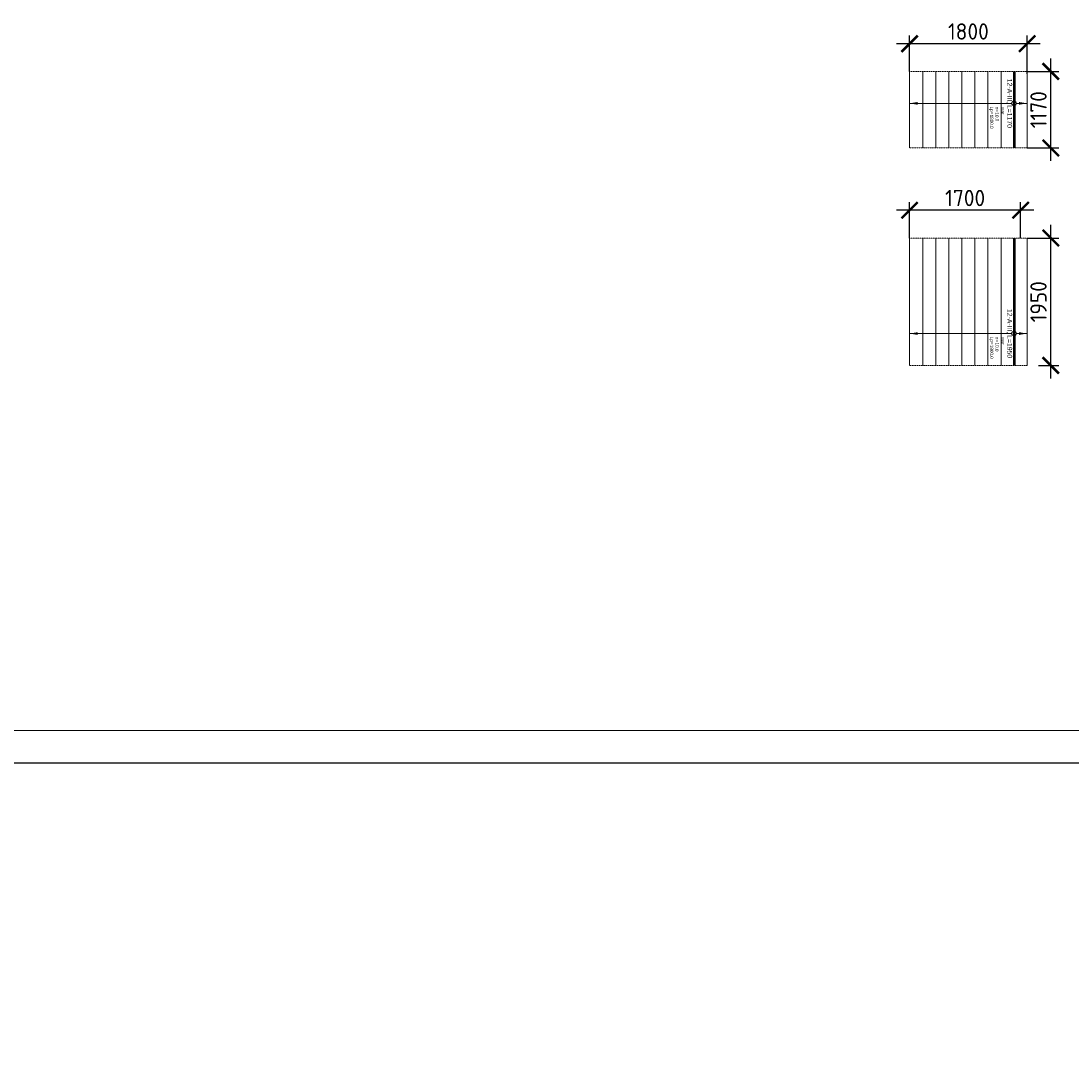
# Model space of a CAD drawing. Header units: millimetres. Extents: x -56135 to 1694203, y -446411 to -23139.
# Tile 111 of 256: x 621845 to 637929, y -103155 to -87393. Entities that reach past the tile are written whole.
import ezdxf
from ezdxf.enums import TextEntityAlignment as Align

# ---------------------------------------------------------------- set-up
doc = ezdxf.new("R2010")
doc.units = ezdxf.units.MM
doc.set_wipeout_variables(frame=1)
doc.linetypes.add('01 Штриховая _4 мм_', pattern=[6, 3.5, -2.5])
doc.linetypes.add('GOST2.303 4', pattern=[7, 5, -2, 0])
for name, color, linetype, lineweight in [('АрмСтер', 2, 'Continuous', 50), ('контур распр. стерхней', 2, 'GOST2.303 4', 20), ('РАЗМЕРЫ', 1, 'Continuous', 9), ('ТОНКИЕ', 7, 'Continuous', 9)]:
    doc.layers.add(name, color=color, linetype=linetype, lineweight=lineweight)
doc.layers.add('АрмСтер_атрибуты', color=2, linetype='Continuous', lineweight=0, plot=False)
doc.layers.add('АрмСтер_невид', color=8, linetype='Continuous', lineweight=0, plot=False)
doc.layers.add('ТОЛСТЫЕ_ОСНОВНЫЕ', color=6, linetype='Continuous')
doc.styles.add('GOST-2.304_Type-B', font='GOST_Common.ttf')
doc.styles.get("Standard").update_dxf_attribs({"font": 'arial.ttf'})
doc.styles.add('Аннотативный', font='arial.ttf')
doc.dimstyles.new('СПДС', dxfattribs={"dimscale": 100, "dimtxt": 2.5, "dimasz": 2.5, "dimexe": 1.25, "dimexo": 0, "dimtad": 1, "dimdec": 0, "dimtxsty": 'GOST-2.304_Type-B', "dimblk": 'ARCHTICK', "dimcen": 2.5, "dimdle": 2, "dimadec": 0, "dimazin": 2, "dimtfac": 0.75, "dimtdec": 0, "dimtmove": 1, "dimatfit": 3, "dimfxl": 1, "dimtolj": 1, "dimarcsym": 1})

# ---------------------------------------------------------------- blocks, each defined once
blk = doc.blocks.new('*U69')
at = {"layer": 'АрмСтер_невид', "ltscale": 100}
for p, q in [((-1463, 200), (487, 200)), ((-1463, -200), (487, -200)), ((-1463, -400), (487, -400)), ((-1463, -600), (487, -600)), ((-1463, -800), (487, -800)), ((-1463, -1000), (487, -1000)), ((-1463, -1200), (487, -1200)), ((-1463, -1400), (487, -1400)), ((-1463, -1600), (487, -1600))]:
    blk.add_line(p, q, dxfattribs=at)
at = {"layer": 'РАЗМЕРЫ'}
for p, q in [((112, 200), (-112, 200)), ((112, -1600), (-112, -1600))]:
    blk.add_line(p, q, dxfattribs=at)
at = {"layer": 'РАЗМЕРЫ', "ltscale": 15}
blk.add_line((0, -1600), (0, 200), dxfattribs=at)
at = {"layer": 'РАЗМЕРЫ'}
for points in [[(0, 200), (21, 75), (-21, 75)], [(0, -1600), (21, -1475), (-21, -1475)]]:
    blk.add_solid(points, dxfattribs=at)
at = {"layer": 'АрмСтер_атрибуты', "color": 215, "ltscale": 15, "style": 'Аннотативный'}
for s, p in [('шаг', (51, -194)), ('Lр=', (50, -368)), ('n=', (51, -285))]:
    blk.add_text(s, height=50, dxfattribs=at).set_placement(p)
at = {"layer": 'АрмСтер_атрибуты', "style": 'Аннотативный', "flags": 8}
blk.add_attdef('ПОЗ', (110, 30), '', height=75, dxfattribs=at)
at = {"layer": 'АрмСтер_атрибуты', "color": 215, "style": 'Аннотативный'}
for tag, p, flags in [('ШАГ', (191, -194), 10), ('КОЛ', (138, -285), 8), ('ШИРИНА', (173, -368), 8)]:
    blk.add_attdef(tag, p, '', height=50, dxfattribs=dict(at, flags=flags))
at = {"layer": 'АрмСтер_атрибуты', "flags": 9}
for tag, p in [('МАССА', (-1034, -1010)), ('ОБОЗНАЧЕНИЕ', (-1034, -1124))]:
    blk.add_attdef(tag, p, '', height=75, dxfattribs=at)
at = {"linetype": 'Continuous', "lineweight": 0}
blk.add_wipeout([(35, 0), (28, 21), (11, 33), (-11, 33), (-28, 21), (-35, 0), (-28, -21), (-11, -33), (11, -33), (28, -21)], dxfattribs=at)
at = {"color": 0, "linetype": 'ByBlock', "lineweight": -2, "ltscale": 100}
blk.add_line((-1463, 0), (487, 0), dxfattribs=at)
at = {"layer": 'АрмСтер_невид', "ltscale": 100}
blk.add_line((-1463, 0), (487, 0), dxfattribs=at)
at = {"layer": 'РАЗМЕРЫ'}
blk.add_circle((0, 0), 35, dxfattribs=at)
at = {"layer": 'АрмСтер_атрибуты', "style": 'Аннотативный', "flags": 8}
blk.add_attdef('НАИМЕНОВАНИЕ', text='', height=75, dxfattribs=at).set_placement((0, -29), align=Align.TOP_CENTER)
blk = doc.blocks.new('_ArchTick')
at = {"color": 0, "linetype": 'ByBlock', "const_width": 0.15}
blk.add_lwpolyline([(-0.5, -0.5), (0.5, 0.5)], dxfattribs=at)
blk = doc.blocks.new('*D91')
at = {"layer": 'DEFPOINTS', "color": 0, "transparency": 16777216}
for p in [(637256, -90718), (637619, -90718), (637429, -92669)]:
    blk.add_point(p, dxfattribs=at)
at = {"layer": 'РАЗМЕРЫ', "color": 0, "lineweight": -2, "transparency": 16777216}
for p, q in [((637619, -92869), (637619, -90518)), ((637256, -90718), (637744, -90718)), ((637429, -92669), (637744, -92669))]:
    blk.add_line(p, q, dxfattribs=at)
at = {"layer": 'РАЗМЕРЫ', "color": 0, "lineweight": -2, "transparency": 16777216, "xscale": 250, "yscale": 250, "zscale": 250}
for p, rotation in [((637619, -90718), 90), ((637619, -92669), 270)]:
    blk.add_blockref('_ArchTick', p, dxfattribs=dict(at, rotation=rotation))
at = {"layer": 'РАЗМЕРЫ', "color": 0, "transparency": 16777216, "insert": (637431, -91694), "char_height": 250, "attachment_point": 5, "rotation": 90, "style": 'GOST-2.304_Type-B'}
blk.add_mtext('\\A1;1950', dxfattribs=at)
blk = doc.blocks.new('*D92')
at = {"layer": 'DEFPOINTS', "color": 0, "transparency": 16777216}
for p in [(635456, -90292), (635456, -90718), (637157, -90718)]:
    blk.add_point(p, dxfattribs=at)
at = {"layer": 'РАЗМЕРЫ', "color": 0, "lineweight": -2, "transparency": 16777216}
for p, q in [((635456, -90718), (635456, -90167)), ((637157, -90718), (637157, -90167)), ((637357, -90292), (635256, -90292))]:
    blk.add_line(p, q, dxfattribs=at)
at = {"layer": 'РАЗМЕРЫ', "color": 0, "lineweight": -2, "transparency": 16777216, "xscale": 250, "yscale": 250, "zscale": 250, "rotation": 180}
blk.add_blockref('_ArchTick', (635456, -90292), dxfattribs=at)
at = {"layer": 'РАЗМЕРЫ', "color": 0, "lineweight": -2, "transparency": 16777216, "xscale": 250, "yscale": 250, "zscale": 250}
blk.add_blockref('_ArchTick', (637157, -90292), dxfattribs=at)
at = {"layer": 'РАЗМЕРЫ', "color": 0, "transparency": 16777216, "insert": (636307, -90105), "char_height": 250, "attachment_point": 5, "style": 'GOST-2.304_Type-B'}
blk.add_mtext('\\A1;1700', dxfattribs=at)
blk = doc.blocks.new('*U71')
at = {"layer": 'АрмСтер_невид', "ltscale": 100}
for p, q in [((-488, 200), (682, 200)), ((-488, -200), (682, -200)), ((-488, -400), (682, -400)), ((-488, -600), (682, -600)), ((-488, -800), (682, -800)), ((-488, -1000), (682, -1000)), ((-488, -1200), (682, -1200)), ((-488, -1400), (682, -1400)), ((-488, -1600), (682, -1600))]:
    blk.add_line(p, q, dxfattribs=at)
at = {"layer": 'РАЗМЕРЫ'}
for p, q in [((112, 200), (-112, 200)), ((112, -1600), (-112, -1600))]:
    blk.add_line(p, q, dxfattribs=at)
at = {"layer": 'РАЗМЕРЫ', "ltscale": 15}
blk.add_line((0, -1600), (0, 200), dxfattribs=at)
at = {"layer": 'РАЗМЕРЫ'}
for points in [[(0, 200), (21, 75), (-21, 75)], [(0, -1600), (21, -1475), (-21, -1475)]]:
    blk.add_solid(points, dxfattribs=at)
at = {"layer": 'АрмСтер_атрибуты', "color": 215, "ltscale": 15, "style": 'Аннотативный'}
for s, p in [('шаг', (51, -194)), ('Lр=', (50, -368)), ('n=', (51, -285))]:
    blk.add_text(s, height=50, dxfattribs=at).set_placement(p)
at = {"layer": 'АрмСтер_атрибуты', "style": 'Аннотативный', "flags": 8}
blk.add_attdef('ПОЗ', (110, 30), '', height=75, dxfattribs=at)
at = {"layer": 'АрмСтер_атрибуты', "color": 215, "style": 'Аннотативный'}
for tag, p, flags in [('ШАГ', (191, -194), 10), ('КОЛ', (138, -285), 8), ('ШИРИНА', (173, -368), 8)]:
    blk.add_attdef(tag, p, '', height=50, dxfattribs=dict(at, flags=flags))
at = {"layer": 'АрмСтер_атрибуты', "flags": 9}
for tag, p in [('МАССА', (-1034, -1010)), ('ОБОЗНАЧЕНИЕ', (-1034, -1124))]:
    blk.add_attdef(tag, p, '', height=75, dxfattribs=at)
at = {"linetype": 'Continuous', "lineweight": 0}
blk.add_wipeout([(35, 0), (28, 21), (11, 33), (-11, 33), (-28, 21), (-35, 0), (-28, -21), (-11, -33), (11, -33), (28, -21)], dxfattribs=at)
at = {"color": 0, "linetype": 'ByBlock', "lineweight": -2, "ltscale": 100}
blk.add_line((-488, 0), (682, 0), dxfattribs=at)
at = {"layer": 'АрмСтер_невид', "ltscale": 100}
blk.add_line((-488, 0), (682, 0), dxfattribs=at)
at = {"layer": 'РАЗМЕРЫ'}
blk.add_circle((0, 0), 35, dxfattribs=at)
at = {"layer": 'АрмСтер_атрибуты', "style": 'Аннотативный', "flags": 8}
blk.add_attdef('НАИМЕНОВАНИЕ', text='', height=75, dxfattribs=at).set_placement((0, -29), align=Align.TOP_CENTER)
blk = doc.blocks.new('*D77')
at = {"layer": 'DEFPOINTS', "color": 0, "transparency": 16777216}
for p in [(637256, -88167), (637619, -88167), (637256, -89337)]:
    blk.add_point(p, dxfattribs=at)
at = {"layer": 'РАЗМЕРЫ', "color": 0, "lineweight": -2, "transparency": 16777216}
for p, q in [((637619, -89537), (637619, -87967)), ((637256, -88167), (637744, -88167)), ((637256, -89337), (637744, -89337))]:
    blk.add_line(p, q, dxfattribs=at)
at = {"layer": 'РАЗМЕРЫ', "color": 0, "lineweight": -2, "transparency": 16777216, "xscale": 250, "yscale": 250, "zscale": 250}
for p, rotation in [((637619, -88167), 90), ((637619, -89337), 270)]:
    blk.add_blockref('_ArchTick', p, dxfattribs=dict(at, rotation=rotation))
at = {"layer": 'РАЗМЕРЫ', "color": 0, "transparency": 16777216, "insert": (637431, -88752), "char_height": 250, "attachment_point": 5, "rotation": 90, "style": 'GOST-2.304_Type-B'}
blk.add_mtext('\\A1;1170', dxfattribs=at)
blk = doc.blocks.new('*D93')
at = {"layer": 'DEFPOINTS', "color": 0, "transparency": 16777216}
for p in [(635456, -87741), (635456, -88167), (637256, -88203)]:
    blk.add_point(p, dxfattribs=at)
at = {"layer": 'РАЗМЕРЫ', "color": 0, "lineweight": -2, "transparency": 16777216}
for p, q in [((635456, -88167), (635456, -87616)), ((637256, -88203), (637256, -87616)), ((637456, -87741), (635256, -87741))]:
    blk.add_line(p, q, dxfattribs=at)
at = {"layer": 'РАЗМЕРЫ', "color": 0, "lineweight": -2, "transparency": 16777216, "xscale": 250, "yscale": 250, "zscale": 250, "rotation": 180}
blk.add_blockref('_ArchTick', (635456, -87741), dxfattribs=at)
at = {"layer": 'РАЗМЕРЫ', "color": 0, "lineweight": -2, "transparency": 16777216, "xscale": 250, "yscale": 250, "zscale": 250}
blk.add_blockref('_ArchTick', (637256, -87741), dxfattribs=at)
at = {"layer": 'РАЗМЕРЫ', "color": 0, "transparency": 16777216, "insert": (636356, -87554), "char_height": 250, "attachment_point": 5, "style": 'GOST-2.304_Type-B'}
blk.add_mtext('\\A1;1800', dxfattribs=at)
blk = doc.blocks.new('*U43')
at = {"layer": 'ТОЛСТЫЕ_ОСНОВНЫЕ', "color": 6}
blk.add_lwpolyline([(20, 5), (886, 5), (886, 415), (20, 415)], close=True, dxfattribs=at)
at = {"layer": 'ТОНКИЕ'}
blk.add_lwpolyline([(0, 0), (891, 0), (891, 420), (0, 420)], close=True, dxfattribs=at)

msp = doc.modelspace()

# ---------------------------------------------------------------- linework, layer by layer
at = {"layer": 'контур распр. стерхней', "linetype": '01 Штриховая _4 мм_'}
for points in [[(635456.5, -89337.4), (635456.5, -88167.4), (637256.5, -88167.4), (637256.5, -89337.4)], [(635456.5, -92668.4), (635456.5, -90718.4), (637256.5, -90718.4), (637256.5, -92668.4)]]:
    msp.add_lwpolyline(points, close=True, dxfattribs=at)

# ---------------------------------------------------------------- block references
at = {"xscale": 100, "yscale": 100, "zscale": 100}
msp.add_blockref('*U43', (562594.8, -140263.7), dxfattribs=at)

# ---------------------------------------------------------------- next in the draw order: block references
at = {"layer": 'АрмСтер', "ltscale": 15}
ref = msp.add_blockref('*U71', (637056.5, -88654.9), dxfattribs=dict(at, rotation=270))
ref.add_attrib('НАИМЕНОВАНИЕ', '12-A-III, L=1170', dxfattribs={"layer": 'АрмСтер_атрибуты', "height": 75, "rotation": 270, "style": 'Аннотативный', "flags": 8}).set_placement((637027.1, -88654.9), align=Align.TOP_CENTER)
ref.add_attrib('КОЛ', '10.0', (636771.3, -88793), dxfattribs={"layer": 'АрмСтер_атрибуты', "color": 215, "height": 50, "rotation": 270, "style": 'Аннотативный', "flags": 8})
ref.add_attrib('ШИРИНА', '1800.0', (636688.7, -88827.8), dxfattribs={"layer": 'АрмСтер_атрибуты', "color": 215, "height": 50, "rotation": 270, "style": 'Аннотативный', "flags": 8})
ref = msp.add_blockref('*U69', (637056.5, -92180.9), dxfattribs=dict(at, rotation=270))
ref.add_attrib('НАИМЕНОВАНИЕ', '12-A-III, L=1950', dxfattribs={"layer": 'АрмСтер_атрибуты', "height": 75, "rotation": 270, "style": 'Аннотативный', "flags": 8}).set_placement((637027.1, -92180.9), align=Align.TOP_CENTER)
ref.add_attrib('КОЛ', '10.0', (636771.3, -92318.9), dxfattribs={"layer": 'АрмСтер_атрибуты', "color": 215, "height": 50, "rotation": 270, "style": 'Аннотативный', "flags": 8})
ref.add_attrib('ШИРИНА', '1800.0', (636688.7, -92353.8), dxfattribs={"layer": 'АрмСтер_атрибуты', "color": 215, "height": 50, "rotation": 270, "style": 'Аннотативный', "flags": 8})

# ---------------------------------------------------------------- next in the draw order: dimensions: what is measured, and where the dimension line sits
at = {"layer": 'РАЗМЕРЫ'}
for base, p1, p2, picture, middle in [((635456.5, -87741.4), (637256.5, -88203), (635456.5, -88167.4), '*D93', (636356.5, -87553.9)), ((635456.5, -90292.3), (637156.6, -90718.4), (635456.5, -90718.4), '*D92', (636306.6, -90104.8))]:
    dim = msp.add_linear_dim(base=base, p1=p1, p2=p2, dimstyle='СПДС', dxfattribs=at)
    dim.commit()
    dim.dimension.update_dxf_attribs({"geometry": picture, "text_midpoint": middle})
for base, p1, p2, picture, middle in [((637619, -88167.4), (637256.5, -89337.4), (637256.5, -88167.4), '*D77', (637431.5, -88752.4)), ((637619, -90718.4), (637429.2, -92668.6), (637256.5, -90718.4), '*D91', (637431.5, -91693.5))]:
    dim = msp.add_linear_dim(base=base, p1=p1, p2=p2, angle=270, dimstyle='СПДС', dxfattribs=at)
    dim.commit()
    dim.dimension.update_dxf_attribs({"geometry": picture, "text_midpoint": middle})

doc.saveas('drawing.dxf')
